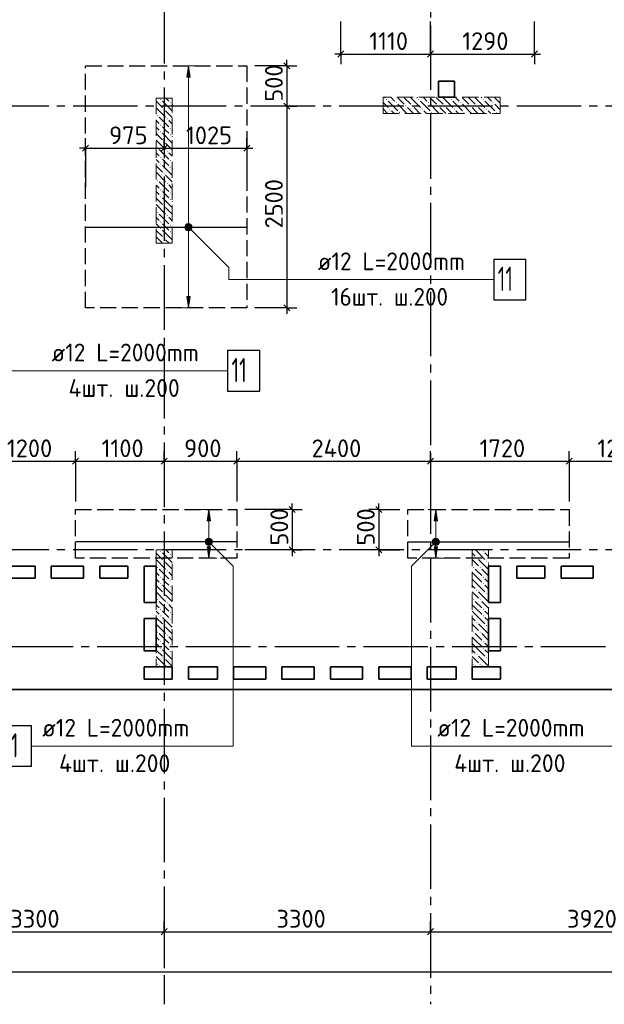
# Model space of a CAD drawing. Header units: millimetres. Extents: x 40580 to 1930067, y -240640 to 81020.
# Tile 91 of 256: x 423050 to 430298, y -224149 to -211948. Entities that reach past the tile are written whole.
import ezdxf

# ---------------------------------------------------------------- set-up
doc = ezdxf.new("R2010")
doc.units = ezdxf.units.MM
for name, pattern in [('______2', [270, 200, -70]), ('______5', [1100, 800, -100, 100, -100]), ('CENTER', [2, 1.25, -0.25, 0.25, -0.25])]:
    doc.linetypes.add(name, pattern=pattern)
for name, color, linetype, lineweight in [('Standard', 7, 'Continuous', 25), ('ДОП Верх по Х', 7, 'Continuous', 25), ('ЖБ Перекрытие верхний уровень', 7, 'Continuous', 35), ('ОСИ', 7, 'CENTER', 15), ('Позиционная метка номер позиции', 7, 'Continuous', 13), ('Примечания', 7, 'Continuous', 13)]:
    doc.layers.add(name, color=color, linetype=linetype, lineweight=lineweight)
doc.layers.add('ЖБ Пилон', color=7, linetype='______2', lineweight=13, true_color=0xa0a0a0)
doc.styles.add('ISOCPEUR', font='isocpeur.ttf')

msp = doc.modelspace()

# ---------------------------------------------------------------- hatches: boundary and pattern name
at = {"layer": 'ДОП Верх по Х', "linetype": 'Continuous', "lineweight": 13, "transparency": 33554687}
for points in [[(425161.9, -212659.4), (425141.9, -212519.4), (425121.9, -212659.4)], [(425109.7, -214500.7), (425174.2, -214500.7), (425160.7, -214487.2)], [(425109.7, -214500.7), (425160.7, -214487.2), (425123.2, -214487.2)], [(425123.2, -214487.2), (425160.7, -214487.2), (425141.9, -214481.9)], [(425104.4, -214519.4), (425179.4, -214519.4), (425174.2, -214500.7)], [(425104.4, -214519.4), (425174.2, -214500.7), (425109.7, -214500.7)], [(425109.7, -214538.2), (425179.4, -214519.4), (425104.4, -214519.4)], [(425109.7, -214538.2), (425174.2, -214538.2), (425179.4, -214519.4)], [(425123.2, -214551.7), (425174.2, -214538.2), (425109.7, -214538.2)], [(425123.2, -214551.7), (425160.7, -214551.7), (425174.2, -214538.2)], [(425160.7, -214551.7), (425123.2, -214551.7), (425141.9, -214556.9)], [(425415.3, -218159.4), (425395.3, -218019.4), (425375.3, -218159.4)], [(428228.6, -218159.4), (428208.6, -218019.4), (428188.6, -218159.4)], [(425357.8, -218419.4), (425432.8, -218419.4), (425427.5, -218400.7)], [(425357.8, -218419.4), (425427.5, -218400.7), (425363, -218400.7)], [(425363, -218400.7), (425427.5, -218400.7), (425414, -218387.2)], [(425363, -218400.7), (425414, -218387.2), (425376.5, -218387.2)], [(425376.5, -218387.2), (425414, -218387.2), (425395.3, -218381.9)], [(428171.1, -218419.4), (428246.1, -218419.4), (428240.9, -218400.7)], [(428171.1, -218419.4), (428240.9, -218400.7), (428176.4, -218400.7)], [(428176.4, -218400.7), (428240.9, -218400.7), (428227.4, -218387.2)], [(428176.4, -218400.7), (428227.4, -218387.2), (428189.9, -218387.2)], [(428189.9, -218387.2), (428227.4, -218387.2), (428208.6, -218381.9)], [(425363, -218438.2), (425432.8, -218419.4), (425357.8, -218419.4)], [(425363, -218438.2), (425427.5, -218438.2), (425432.8, -218419.4)], [(425376.5, -218451.7), (425427.5, -218438.2), (425363, -218438.2)], [(425376.5, -218451.7), (425414, -218451.7), (425427.5, -218438.2)], [(425414, -218451.7), (425376.5, -218451.7), (425395.3, -218456.9)], [(428176.4, -218438.2), (428246.1, -218419.4), (428171.1, -218419.4)], [(428176.4, -218438.2), (428240.9, -218438.2), (428246.1, -218419.4)], [(428189.9, -218451.7), (428240.9, -218438.2), (428176.4, -218438.2)], [(428189.9, -218451.7), (428227.4, -218451.7), (428240.9, -218438.2)], [(428227.4, -218451.7), (428189.9, -218451.7), (428208.6, -218456.9)]]:
    msp.add_hatch(color=7, dxfattribs=at).paths.add_polyline_path(points)
for points in [[(425161.9, -215379.4), (425141.9, -215519.4), (425121.9, -215379.4)], [(425415.3, -218479.4), (425395.3, -218619.4), (425375.3, -218479.4)], [(428228.6, -218479.4), (428208.6, -218619.4), (428188.6, -218479.4)]]:
    msp.add_hatch(color=7, dxfattribs=at).paths.add_polyline_path(points, flags=16)
at = {"layer": 'ЖБ Пилон', "linetype": 'Continuous', "lineweight": -3, "transparency": 33554687}
for points in [[(424792.4, -212936.3), (424798.9, -212929.8), (424805.4, -212936.3), (424798.9, -212942.8)], [(424912.4, -212976.3), (424918.9, -212969.8), (424925.4, -212976.3), (424918.9, -212982.8)], [(427592.4, -212936.3), (427598.9, -212929.8), (427605.4, -212936.3), (427598.9, -212942.8)], [(427712.4, -212976.3), (427718.9, -212969.8), (427725.4, -212976.3), (427718.9, -212982.8)], [(427832.4, -213016.3), (427838.9, -213009.8), (427845.4, -213016.3), (427838.9, -213022.8)], [(427912.4, -213016.3), (427918.9, -213009.8), (427925.4, -213016.3), (427918.9, -213022.8)], [(427992.4, -212936.3), (427998.9, -212929.8), (428005.4, -212936.3), (427998.9, -212942.8)], [(428112.4, -212976.3), (428118.9, -212969.8), (428125.4, -212976.3), (428118.9, -212982.8)], [(428232.4, -213016.3), (428238.9, -213009.8), (428245.4, -213016.3), (428238.9, -213022.8)], [(428312.4, -213016.3), (428318.9, -213009.8), (428325.4, -213016.3), (428318.9, -213022.8)], [(428392.4, -212936.3), (428398.9, -212929.8), (428405.4, -212936.3), (428398.9, -212942.8)], [(428512.4, -212976.3), (428518.9, -212969.8), (428525.4, -212976.3), (428518.9, -212982.8)], [(428632.4, -213016.3), (428638.9, -213009.8), (428645.4, -213016.3), (428638.9, -213022.8)], [(428712.4, -213016.3), (428718.9, -213009.8), (428725.4, -213016.3), (428718.9, -213022.8)], [(428792.4, -212936.3), (428798.9, -212929.8), (428805.4, -212936.3), (428798.9, -212942.8)], [(428912.4, -212976.3), (428918.9, -212969.8), (428925.4, -212976.3), (428918.9, -212982.8)], [(424752.4, -213136.3), (424758.9, -213129.8), (424765.4, -213136.3), (424758.9, -213142.8)], [(424832.4, -213056.3), (424838.9, -213049.8), (424845.4, -213056.3), (424838.9, -213062.8)], [(427632.4, -213056.3), (427638.9, -213049.8), (427645.4, -213056.3), (427638.9, -213062.8)], [(427752.4, -213096.3), (427758.9, -213089.8), (427765.4, -213096.3), (427758.9, -213102.8)], [(428032.4, -213056.3), (428038.9, -213049.8), (428045.4, -213056.3), (428038.9, -213062.8)], [(428152.4, -213096.3), (428158.9, -213089.8), (428165.4, -213096.3), (428158.9, -213102.8)], [(428432.4, -213056.3), (428438.9, -213049.8), (428445.4, -213056.3), (428438.9, -213062.8)], [(428552.4, -213096.3), (428558.9, -213089.8), (428565.4, -213096.3), (428558.9, -213102.8)], [(428832.4, -213056.3), (428838.9, -213049.8), (428845.4, -213056.3), (428838.9, -213062.8)], [(428952.4, -213096.3), (428958.9, -213089.8), (428965.4, -213096.3), (428958.9, -213102.8)], [(424792.4, -213256.3), (424798.9, -213249.8), (424805.4, -213256.3), (424798.9, -213262.8)], [(424872.4, -213176.3), (424878.9, -213169.8), (424885.4, -213176.3), (424878.9, -213182.8)], [(424792.4, -213336.3), (424798.9, -213329.8), (424805.4, -213336.3), (424798.9, -213342.8)], [(424912.4, -213296.3), (424918.9, -213289.8), (424925.4, -213296.3), (424918.9, -213302.8)], [(424912.4, -213376.3), (424918.9, -213369.8), (424925.4, -213376.3), (424918.9, -213382.8)], [(424832.4, -213456.3), (424838.9, -213449.8), (424845.4, -213456.3), (424838.9, -213462.8)], [(424752.4, -213536.3), (424758.9, -213529.8), (424765.4, -213536.3), (424758.9, -213542.8)], [(424872.4, -213576.3), (424878.9, -213569.8), (424885.4, -213576.3), (424878.9, -213582.8)], [(424792.4, -213656.3), (424798.9, -213649.8), (424805.4, -213656.3), (424798.9, -213662.8)], [(424792.4, -213736.3), (424798.9, -213729.8), (424805.4, -213736.3), (424798.9, -213742.8)], [(424912.4, -213696.3), (424918.9, -213689.8), (424925.4, -213696.3), (424918.9, -213702.8)], [(424832.4, -213856.3), (424838.9, -213849.8), (424845.4, -213856.3), (424838.9, -213862.8)], [(424912.4, -213776.3), (424918.9, -213769.8), (424925.4, -213776.3), (424918.9, -213782.8)], [(424752.4, -213936.3), (424758.9, -213929.8), (424765.4, -213936.3), (424758.9, -213942.8)], [(424872.4, -213976.3), (424878.9, -213969.8), (424885.4, -213976.3), (424878.9, -213982.8)], [(424792.4, -214056.3), (424798.9, -214049.8), (424805.4, -214056.3), (424798.9, -214062.8)], [(424792.4, -214136.3), (424798.9, -214129.8), (424805.4, -214136.3), (424798.9, -214142.8)], [(424912.4, -214096.3), (424918.9, -214089.8), (424925.4, -214096.3), (424918.9, -214102.8)], [(424832.4, -214256.3), (424838.9, -214249.8), (424845.4, -214256.3), (424838.9, -214262.8)], [(424912.4, -214176.3), (424918.9, -214169.8), (424925.4, -214176.3), (424918.9, -214182.8)], [(424752.4, -214336.3), (424758.9, -214329.8), (424765.4, -214336.3), (424758.9, -214342.8)], [(424872.4, -214376.3), (424878.9, -214369.8), (424885.4, -214376.3), (424878.9, -214382.8)], [(424792.4, -214456.3), (424798.9, -214449.8), (424805.4, -214456.3), (424798.9, -214462.8)], [(424912.4, -214496.3), (424918.9, -214489.8), (424925.4, -214496.3), (424918.9, -214502.8)], [(424792.4, -214536.3), (424798.9, -214529.8), (424805.4, -214536.3), (424798.9, -214542.8)], [(424912.4, -214576.3), (424918.9, -214569.8), (424925.4, -214576.3), (424918.9, -214582.8)], [(424832.4, -214656.3), (424838.9, -214649.8), (424845.4, -214656.3), (424838.9, -214662.8)], [(424792.4, -218536.3), (424798.9, -218529.8), (424805.4, -218536.3), (424798.9, -218542.8)], [(424912.4, -218576.3), (424918.9, -218569.8), (424925.4, -218576.3), (424918.9, -218582.8)], [(428712.4, -218616.3), (428718.9, -218609.8), (428725.4, -218616.3), (428718.9, -218622.8)], [(428792.4, -218536.3), (428798.9, -218529.8), (428805.4, -218536.3), (428798.9, -218542.8)], [(424752.4, -218736.3), (424758.9, -218729.8), (424765.4, -218736.3), (424758.9, -218742.8)], [(424832.4, -218656.3), (424838.9, -218649.8), (424845.4, -218656.3), (424838.9, -218662.8)], [(428672.4, -218736.3), (428678.9, -218729.8), (428685.4, -218736.3), (428678.9, -218742.8)], [(428752.4, -218736.3), (428758.9, -218729.8), (428765.4, -218736.3), (428758.9, -218742.8)], [(428832.4, -218656.3), (428838.9, -218649.8), (428845.4, -218656.3), (428838.9, -218662.8)], [(424792.4, -218856.3), (424798.9, -218849.8), (424805.4, -218856.3), (424798.9, -218862.8)], [(424872.4, -218776.3), (424878.9, -218769.8), (424885.4, -218776.3), (424878.9, -218782.8)], [(428792.4, -218856.3), (428798.9, -218849.8), (428805.4, -218856.3), (428798.9, -218862.8)], [(424792.4, -218936.3), (424798.9, -218929.8), (424805.4, -218936.3), (424798.9, -218942.8)], [(424912.4, -218896.3), (424918.9, -218889.8), (424925.4, -218896.3), (424918.9, -218902.8)], [(424912.4, -218976.3), (424918.9, -218969.8), (424925.4, -218976.3), (424918.9, -218982.8)], [(428712.4, -219016.3), (428718.9, -219009.8), (428725.4, -219016.3), (428718.9, -219022.8)], [(428792.4, -218936.3), (428798.9, -218929.8), (428805.4, -218936.3), (428798.9, -218942.8)], [(424752.4, -219136.3), (424758.9, -219129.8), (424765.4, -219136.3), (424758.9, -219142.8)], [(424832.4, -219056.3), (424838.9, -219049.8), (424845.4, -219056.3), (424838.9, -219062.8)], [(428672.4, -219136.3), (428678.9, -219129.8), (428685.4, -219136.3), (428678.9, -219142.8)], [(428752.4, -219136.3), (428758.9, -219129.8), (428765.4, -219136.3), (428758.9, -219142.8)], [(428832.4, -219056.3), (428838.9, -219049.8), (428845.4, -219056.3), (428838.9, -219062.8)], [(424792.4, -219256.3), (424798.9, -219249.8), (424805.4, -219256.3), (424798.9, -219262.8)], [(424872.4, -219176.3), (424878.9, -219169.8), (424885.4, -219176.3), (424878.9, -219182.8)], [(428792.4, -219256.3), (428798.9, -219249.8), (428805.4, -219256.3), (428798.9, -219262.8)], [(424792.4, -219336.3), (424798.9, -219329.8), (424805.4, -219336.3), (424798.9, -219342.8)], [(424912.4, -219296.3), (424918.9, -219289.8), (424925.4, -219296.3), (424918.9, -219302.8)], [(424912.4, -219376.3), (424918.9, -219369.8), (424925.4, -219376.3), (424918.9, -219382.8)], [(428792.4, -219336.3), (428798.9, -219329.8), (428805.4, -219336.3), (428798.9, -219342.8)], [(424832.4, -219456.3), (424838.9, -219449.8), (424845.4, -219456.3), (424838.9, -219462.8)], [(428712.4, -219416.3), (428718.9, -219409.8), (428725.4, -219416.3), (428718.9, -219422.8)], [(428832.4, -219456.3), (428838.9, -219449.8), (428845.4, -219456.3), (428838.9, -219462.8)], [(424752.4, -219536.3), (424758.9, -219529.8), (424765.4, -219536.3), (424758.9, -219542.8)], [(424872.4, -219576.3), (424878.9, -219569.8), (424885.4, -219576.3), (424878.9, -219582.8)], [(428672.4, -219536.3), (428678.9, -219529.8), (428685.4, -219536.3), (428678.9, -219542.8)], [(428752.4, -219536.3), (428758.9, -219529.8), (428765.4, -219536.3), (428758.9, -219542.8)], [(424792.4, -219656.3), (424798.9, -219649.8), (424805.4, -219656.3), (424798.9, -219662.8)], [(424792.4, -219736.3), (424798.9, -219729.8), (424805.4, -219736.3), (424798.9, -219742.8)], [(424912.4, -219696.3), (424918.9, -219689.8), (424925.4, -219696.3), (424918.9, -219702.8)], [(428792.4, -219656.3), (428798.9, -219649.8), (428805.4, -219656.3), (428798.9, -219662.8)], [(428792.4, -219736.3), (428798.9, -219729.8), (428805.4, -219736.3), (428798.9, -219742.8)], [(424832.4, -219856.3), (424838.9, -219849.8), (424845.4, -219856.3), (424838.9, -219862.8)], [(424912.4, -219776.3), (424918.9, -219769.8), (424925.4, -219776.3), (424918.9, -219782.8)], [(428712.4, -219816.3), (428718.9, -219809.8), (428725.4, -219816.3), (428718.9, -219822.8)], [(428832.4, -219856.3), (428838.9, -219849.8), (428845.4, -219856.3), (428838.9, -219862.8)], [(424752.4, -219936.3), (424758.9, -219929.8), (424765.4, -219936.3), (424758.9, -219942.8)], [(428672.4, -219936.3), (428678.9, -219929.8), (428685.4, -219936.3), (428678.9, -219942.8)], [(428752.4, -219936.3), (428758.9, -219929.8), (428765.4, -219936.3), (428758.9, -219942.8)]]:
    msp.add_hatch(color=7, dxfattribs=at).paths.add_polyline_path(points, flags=16)
at = {"layer": 'Позиционная метка номер позиции', "linetype": 'Continuous', "lineweight": 13, "transparency": 33554687}
for points in [[(425098.7, -214508), (425130.5, -214476.2), (425110.1, -214487.6)], [(425130.5, -214476.2), (425098.7, -214508), (425098.7, -214530.9)], [(425130.5, -214476.2), (425098.7, -214530.9), (425153.4, -214476.2)], [(425153.4, -214476.2), (425098.7, -214530.9), (425110.1, -214551.3)], [(425153.4, -214476.2), (425110.1, -214551.3), (425173.8, -214487.6)], [(425173.8, -214487.6), (425110.1, -214551.3), (425130.5, -214562.7)], [(425173.8, -214487.6), (425130.5, -214562.7), (425185.2, -214508)], [(425185.2, -214508), (425130.5, -214562.7), (425153.4, -214562.7)], [(425185.2, -214508), (425153.4, -214562.7), (425185.2, -214530.9)], [(425185.2, -214530.9), (425153.4, -214562.7), (425173.8, -214551.3)], [(425352, -218408), (425383.8, -218376.2), (425363.4, -218387.6)], [(425383.8, -218376.2), (425352, -218408), (425352, -218430.9)], [(425383.8, -218376.2), (425352, -218430.9), (425406.7, -218376.2)], [(425406.7, -218376.2), (425352, -218430.9), (425363.4, -218451.3)], [(425406.7, -218376.2), (425363.4, -218451.3), (425427.1, -218387.6)], [(425427.1, -218387.6), (425363.4, -218451.3), (425383.8, -218462.7)], [(425427.1, -218387.6), (425383.8, -218462.7), (425438.5, -218408)], [(428240.4, -218451.3), (428176.8, -218387.6), (428165.3, -218408)], [(428251.9, -218430.9), (428197.1, -218376.2), (428176.8, -218387.6)], [(428251.9, -218430.9), (428176.8, -218387.6), (428240.4, -218451.3)], [(428251.9, -218408), (428220.1, -218376.2), (428197.1, -218376.2)], [(428251.9, -218408), (428197.1, -218376.2), (428251.9, -218430.9)], [(428220.1, -218376.2), (428251.9, -218408), (428240.4, -218387.6)], [(425438.5, -218408), (425383.8, -218462.7), (425406.7, -218462.7)], [(425438.5, -218408), (425406.7, -218462.7), (425438.5, -218430.9)], [(425438.5, -218430.9), (425406.7, -218462.7), (425427.1, -218451.3)], [(428240.4, -218451.3), (428165.3, -218408), (428220.1, -218462.7)], [(428220.1, -218462.7), (428165.3, -218408), (428165.3, -218430.9)], [(428220.1, -218462.7), (428165.3, -218430.9), (428197.1, -218462.7)], [(428197.1, -218462.7), (428165.3, -218430.9), (428176.8, -218451.3)]]:
    msp.add_hatch(color=7, dxfattribs=at).paths.add_polyline_path(points)

# ---------------------------------------------------------------- linework, layer by layer
at = {"layer": 'Standard', "color": 251, "linetype": 'Continuous', "lineweight": -3, "true_color": 0x656565, "transparency": 33554687}
for p, q in [((427031.9, -212373.7), (427031.9, -211969.4)), ((429431.9, -212373.7), (429431.9, -211969.4)), ((427031.9, -212373.7), (427031.9, -212248.7)), ((428141.9, -212373.7), (428141.9, -212248.7)), ((429431.9, -212373.7), (429431.9, -212248.7)), ((427031.9, -212373.7), (427031.9, -212498.7)), ((428141.9, -212373.7), (428141.9, -212498.7)), ((429431.9, -212373.7), (429431.9, -212498.7)), ((426362.6, -212519.4), (425966.9, -212519.4)), ((426362.6, -212519.4), (426237.6, -212519.4)), ((426362.6, -212519.4), (426487.6, -212519.4)), ((426362.6, -213019.4), (426237.6, -213019.4)), ((426362.6, -213019.4), (426487.6, -213019.4)), ((426362.6, -213019.4), (426362.6, -213019.4)), ((423866.9, -213541), (423866.9, -213416)), ((424841.9, -213541), (424841.9, -213416)), ((425866.9, -213541), (425866.9, -213416)), ((423866.9, -213541), (423866.9, -213666)), ((423866.9, -213541), (423866.9, -214019.4)), ((424841.9, -213541), (424841.9, -213666)), ((424841.9, -213541), (424841.9, -213541)), ((425866.9, -213541), (425866.9, -213666)), ((425866.9, -213541), (425866.9, -214019.4)), ((426362.6, -215519.4), (425966.9, -215519.4)), ((426362.6, -215519.4), (426237.6, -215519.4)), ((426362.6, -215519.4), (426487.6, -215519.4)), ((423741.9, -217419.4), (423741.9, -217294.4)), ((424841.9, -217419.4), (424841.9, -217294.4)), ((425741.9, -217419.4), (425741.9, -217294.4)), ((428141.9, -217419.4), (428141.9, -217294.4)), ((429861.9, -217419.4), (429861.9, -217294.4)), ((423741.9, -217419.4), (423741.9, -217544.4)), ((423741.9, -217419.4), (423741.9, -217919.4)), ((424841.9, -217419.4), (424841.9, -217544.4)), ((424841.9, -217419.4), (424841.9, -217419.4)), ((425741.9, -217419.4), (425741.9, -217544.4)), ((425741.9, -217419.4), (425741.9, -217919.4)), ((428141.9, -217419.4), (428141.9, -217544.4)), ((428141.9, -217419.4), (428141.9, -217463.4)), ((429861.9, -217419.4), (429861.9, -217544.4)), ((429861.9, -217419.4), (429861.9, -217919.4)), ((426428.9, -218019.4), (425841.9, -218019.4)), ((426428.9, -218019.4), (426303.9, -218019.4)), ((426428.9, -218019.4), (426553.9, -218019.4)), ((427501.9, -218019.4), (427376.9, -218019.4)), ((427501.9, -218019.4), (427626.9, -218019.4)), ((427501.9, -218019.4), (427761.9, -218019.4)), ((426428.9, -218519.4), (425841.9, -218519.4)), ((426428.9, -218519.4), (426303.9, -218519.4)), ((426428.9, -218519.4), (426553.9, -218519.4)), ((427501.9, -218519.4), (427376.9, -218519.4)), ((427501.9, -218519.4), (427626.9, -218519.4)), ((427501.9, -218519.4), (427761.9, -218519.4)), ((424841.9, -223249.4), (424841.9, -223124.4)), ((428141.9, -223249.4), (428141.9, -223124.4)), ((424841.9, -223249.4), (424841.9, -223374.4)), ((424841.9, -223249.4), (424841.9, -223701.7)), ((428141.9, -223249.4), (428141.9, -223374.4)), ((428141.9, -223249.4), (428141.9, -223701.7))]:
    msp.add_line(p, q, dxfattribs=at)
at = {"layer": 'Standard', "color": 7, "linetype": 'Continuous', "lineweight": -3, "transparency": 33554687}
for p, q in [((427031.9, -212373.7), (426956.9, -212373.7)), ((427031.9, -212373.7), (428141.9, -212373.7)), ((428141.9, -212373.7), (429431.9, -212373.7)), ((429431.9, -212373.7), (429506.9, -212373.7)), ((426362.6, -212519.4), (426362.6, -212444.4)), ((426362.6, -212519.4), (426362.6, -213019.4)), ((423866.9, -213541), (423791.9, -213541)), ((423866.9, -213541), (424841.9, -213541)), ((424841.9, -213541), (425866.9, -213541)), ((425866.9, -213541), (425941.9, -213541)), ((426362.6, -215519.4), (426362.6, -215594.4)), ((422541.9, -217419.4), (423741.9, -217419.4)), ((423741.9, -217419.4), (424841.9, -217419.4)), ((424841.9, -217419.4), (425741.9, -217419.4)), ((425741.9, -217419.4), (428141.9, -217419.4)), ((428141.9, -217419.4), (429861.9, -217419.4)), ((429861.9, -217419.4), (431061.9, -217419.4)), ((426428.9, -218019.4), (426428.9, -217944.4)), ((426428.9, -218019.4), (426428.9, -218519.4)), ((427501.9, -218019.4), (427501.9, -217944.4)), ((427501.9, -218019.4), (427501.9, -218519.4)), ((426428.9, -218519.4), (426428.9, -218594.4)), ((427501.9, -218519.4), (427501.9, -218594.4)), ((421541.9, -223249.4), (424841.9, -223249.4)), ((424841.9, -223249.4), (428141.9, -223249.4)), ((428141.9, -223249.4), (432061.9, -223249.4)), ((442581.9, -223749.4), (400501.9, -223749.4))]:
    msp.add_line(p, q, dxfattribs=at)
at = {"layer": 'Standard', "color": 7, "linetype": 'Continuous', "lineweight": 25, "transparency": 33554687}
for p, q in [((426994.4, -212411.2), (427069.4, -212336.2)), ((428104.4, -212411.2), (428179.4, -212336.2)), ((429394.4, -212411.2), (429469.4, -212336.2)), ((426325.1, -212481.9), (426400.1, -212556.9)), ((426325.1, -212981.9), (426400.1, -213056.9)), ((423829.4, -213578.5), (423904.4, -213503.5)), ((424804.4, -213578.5), (424879.4, -213503.5)), ((425829.4, -213578.5), (425904.4, -213503.5)), ((426325.1, -215481.9), (426400.1, -215556.9)), ((423704.4, -217456.9), (423779.4, -217381.9)), ((424804.4, -217456.9), (424879.4, -217381.9)), ((425704.4, -217456.9), (425779.4, -217381.9)), ((428104.4, -217456.9), (428179.4, -217381.9)), ((429824.4, -217456.9), (429899.4, -217381.9)), ((426391.4, -217981.9), (426466.4, -218056.9)), ((427464.4, -217981.9), (427539.4, -218056.9)), ((426391.4, -218481.9), (426466.4, -218556.9)), ((427464.4, -218481.9), (427539.4, -218556.9)), ((424804.4, -223286.9), (424879.4, -223211.9)), ((428104.4, -223286.9), (428179.4, -223211.9))]:
    msp.add_line(p, q, dxfattribs=at)
at = {"layer": 'Standard', "color": 251, "linetype": 'Continuous', "lineweight": -3, "true_color": 0x656565, "transparency": 33554687}
msp.add_lwpolyline([(428141.9, -212373.7), (428141.9, -212356.7), (428141.9, -212356.7), (428141.9, -211969.4)], dxfattribs=at)
at = {"layer": 'Standard', "color": 7, "linetype": 'Continuous', "lineweight": -3, "transparency": 33554687}
msp.add_lwpolyline([(426362.6, -213019.4), (426362.6, -213052.8), (426362.6, -213052.8), (426362.6, -215519.4)], dxfattribs=at)
at = {"layer": 'ДОП Верх по Х', "color": 251, "linetype": 'Continuous', "lineweight": 13, "true_color": 0x494949, "transparency": 33554687}
for p, q in [((425141.9, -212519.4), (425041.9, -212519.4)), ((425141.9, -212519.4), (425121.9, -212659.4)), ((425161.9, -212659.4), (425141.9, -212519.4)), ((425141.9, -212519.4), (425241.9, -212519.4)), ((425141.9, -212519.4), (425141.9, -212519.4)), ((425121.9, -212659.4), (425161.9, -212659.4)), ((425141.9, -214489.4), (425141.9, -212659.4)), ((425104.4, -214519.4), (425104.4, -214519.4)), ((425141.9, -215379.4), (425141.9, -214549.4)), ((425179.4, -214519.4), (425179.4, -214519.4)), ((425141.9, -215519.4), (425121.9, -215379.4)), ((425121.9, -215379.4), (425161.9, -215379.4)), ((425161.9, -215379.4), (425141.9, -215519.4)), ((425141.9, -215519.4), (425041.9, -215519.4)), ((425141.9, -215519.4), (425241.9, -215519.4)), ((425141.9, -215519.4), (425141.9, -215519.4)), ((425395.3, -218019.4), (425295.3, -218019.4)), ((425395.3, -218019.4), (425375.3, -218159.4)), ((425415.3, -218159.4), (425395.3, -218019.4)), ((425395.3, -218019.4), (425495.3, -218019.4)), ((425395.3, -218019.4), (425395.3, -218019.4)), ((428208.6, -218019.4), (428108.6, -218019.4)), ((428208.6, -218019.4), (428188.6, -218159.4)), ((428228.6, -218159.4), (428208.6, -218019.4)), ((428208.6, -218019.4), (428308.6, -218019.4)), ((428208.6, -218019.4), (428208.6, -218019.4)), ((425375.3, -218159.4), (425415.3, -218159.4)), ((425395.3, -218389.4), (425395.3, -218159.4)), ((428188.6, -218159.4), (428228.6, -218159.4)), ((428208.6, -218389.4), (428208.6, -218159.4)), ((425357.8, -218419.4), (425357.8, -218419.4)), ((425395.3, -218619.4), (425375.3, -218479.4)), ((425375.3, -218479.4), (425415.3, -218479.4)), ((425395.3, -218479.4), (425395.3, -218449.4)), ((425415.3, -218479.4), (425395.3, -218619.4)), ((425432.8, -218419.4), (425432.8, -218419.4)), ((428171.1, -218419.4), (428171.1, -218419.4)), ((428208.6, -218619.4), (428188.6, -218479.4)), ((428188.6, -218479.4), (428228.6, -218479.4)), ((428208.6, -218479.4), (428208.6, -218449.4)), ((428228.6, -218479.4), (428208.6, -218619.4)), ((428246.1, -218419.4), (428246.1, -218419.4)), ((425395.3, -218619.4), (425295.3, -218619.4)), ((425395.3, -218619.4), (425495.3, -218619.4)), ((425395.3, -218619.4), (425395.3, -218619.4)), ((428208.6, -218619.4), (428108.6, -218619.4)), ((428208.6, -218619.4), (428308.6, -218619.4)), ((428208.6, -218619.4), (428208.6, -218619.4))]:
    msp.add_line(p, q, dxfattribs=at)
at = {"layer": 'ДОП Верх по Х', "color": 7, "linetype": 'Continuous', "lineweight": -3, "transparency": 33554687}
for p, q in [((423872.9, -214519.4), (425860.9, -214519.4)), ((425735.9, -218419.4), (423747.9, -218419.4)), ((427867.9, -218419.4), (429855.9, -218419.4))]:
    msp.add_line(p, q, dxfattribs=at)
at = {"layer": 'ДОП Верх по Х', "color": 7, "linetype": 'Continuous', "lineweight": 13, "transparency": 33554687}
for p, q in [((426726.6, -215169.4), (428812.6, -215169.4)), ((423426.6, -216299.6), (425512.6, -216299.6)), ((423309.3, -220949.4), (425395.3, -220949.4)), ((428208.6, -220949.4), (430294.6, -220949.4))]:
    msp.add_line(p, q, dxfattribs=at)
at = {"layer": 'ДОП Верх по Х', "color": 7, "linetype": 'Continuous', "lineweight": 25, "transparency": 33554687}
for points in [[(428926.6, -215419.4), (429326.6, -215419.4), (429326.6, -214919.4), (428926.6, -214919.4), (428926.6, -215419.4)], [(425626.6, -216549.6), (426026.6, -216549.6), (426026.6, -216049.6), (425626.6, -216049.6), (425626.6, -216549.6)], [(422795.3, -221199.4), (423195.3, -221199.4), (423195.3, -220699.4), (422795.3, -220699.4), (422795.3, -221199.4)]]:
    msp.add_lwpolyline(points, dxfattribs=at)
at = {"layer": 'ДОП Верх по Х', "color": 251, "linetype": 'Continuous', "lineweight": 13, "true_color": 0x494949, "transparency": 33554687}
for centre in [(425141.9, -214519.4), (425395.3, -218419.4), (428208.6, -218419.4)]:
    msp.add_circle(centre, 37.5, dxfattribs=at)
at = {"layer": 'ЖБ Перекрытие верхний уровень', "transparency": 33554687}
for p, q in [((428441.9, -212709.4), (428241.9, -212709.4)), ((428241.9, -212709.4), (428241.9, -212909.4)), ((428441.9, -212909.4), (428441.9, -212709.4)), ((428241.9, -212909.4), (428441.9, -212909.4)), ((422841.9, -218719.4), (423241.9, -218719.4)), ((423241.9, -218719.4), (423241.9, -218869.4)), ((423441.9, -218719.4), (423841.9, -218719.4)), ((423441.9, -218869.4), (423441.9, -218719.4)), ((423841.9, -218719.4), (423841.9, -218869.4)), ((424041.9, -218869.4), (424041.9, -218719.4)), ((424041.9, -218719.4), (424391.9, -218719.4)), ((424391.9, -218719.4), (424391.9, -218869.4)), ((424591.9, -219169.4), (424591.9, -218719.4)), ((424591.9, -218719.4), (424741.9, -218719.4)), ((424741.9, -218719.4), (424741.9, -219169.4)), ((428861.9, -219169.4), (428861.9, -218719.4)), ((428861.9, -218719.4), (429011.9, -218719.4)), ((429011.9, -218719.4), (429011.9, -219169.4)), ((429211.9, -218869.4), (429211.9, -218719.4)), ((429211.9, -218719.4), (429561.9, -218719.4)), ((429561.9, -218719.4), (429561.9, -218869.4)), ((429761.9, -218869.4), (429761.9, -218719.4)), ((429761.9, -218719.4), (430161.9, -218719.4)), ((430161.9, -218719.4), (430161.9, -218869.4)), ((423241.9, -218869.4), (422841.9, -218869.4)), ((423841.9, -218869.4), (423441.9, -218869.4)), ((424391.9, -218869.4), (424041.9, -218869.4)), ((429561.9, -218869.4), (429211.9, -218869.4)), ((430161.9, -218869.4), (429761.9, -218869.4)), ((424741.9, -219169.4), (424591.9, -219169.4)), ((429011.9, -219169.4), (428861.9, -219169.4)), ((424591.9, -219769.4), (424591.9, -219369.4)), ((424591.9, -219369.4), (424741.9, -219369.4)), ((424741.9, -219369.4), (424741.9, -219769.4)), ((428861.9, -219769.4), (428861.9, -219369.4)), ((428861.9, -219369.4), (429011.9, -219369.4)), ((429011.9, -219369.4), (429011.9, -219769.4)), ((424741.9, -219769.4), (424591.9, -219769.4)), ((429011.9, -219769.4), (428861.9, -219769.4)), ((424591.9, -220119.4), (424591.9, -219969.4)), ((424591.9, -219969.4), (424941.9, -219969.4)), ((424941.9, -219969.4), (424941.9, -220119.4)), ((425141.9, -219969.4), (425501.9, -219969.4)), ((425141.9, -220119.4), (425141.9, -219969.4)), ((425501.9, -219969.4), (425501.9, -220119.4)), ((425701.9, -219969.4), (426101.9, -219969.4)), ((425701.9, -220119.4), (425701.9, -219969.4)), ((426101.9, -219969.4), (426101.9, -220119.4)), ((426301.9, -220119.4), (426301.9, -219969.4)), ((426301.9, -219969.4), (426701.9, -219969.4)), ((426701.9, -219969.4), (426701.9, -220119.4)), ((426901.9, -219969.4), (427301.9, -219969.4)), ((426901.9, -220119.4), (426901.9, -219969.4)), ((427301.9, -219969.4), (427301.9, -220119.4)), ((427501.9, -220119.4), (427501.9, -219969.4)), ((427501.9, -219969.4), (427901.9, -219969.4)), ((427901.9, -219969.4), (427901.9, -220119.4)), ((428101.9, -220119.4), (428101.9, -219969.4)), ((428101.9, -219969.4), (428461.9, -219969.4)), ((428461.9, -219969.4), (428461.9, -220119.4)), ((428661.9, -219969.4), (429011.9, -219969.4)), ((428661.9, -220119.4), (428661.9, -219969.4)), ((429011.9, -219969.4), (429011.9, -220119.4)), ((424941.9, -220119.4), (424591.9, -220119.4)), ((425501.9, -220119.4), (425141.9, -220119.4)), ((426101.9, -220119.4), (425701.9, -220119.4)), ((426701.9, -220119.4), (426301.9, -220119.4)), ((427301.9, -220119.4), (426901.9, -220119.4)), ((427901.9, -220119.4), (427501.9, -220119.4)), ((428461.9, -220119.4), (428101.9, -220119.4)), ((429011.9, -220119.4), (428661.9, -220119.4)), ((421541.9, -220249.4), (443011.9, -220249.4))]:
    msp.add_line(p, q, dxfattribs=at)
at = {"layer": 'ЖБ Пилон', "color": 253, "linetype": '______2', "lineweight": 13, "true_color": 0xa0a0a0, "transparency": 33554687}
for p, q in [((429006.9, -212909.4), (427556.9, -212909.4)), ((427556.9, -212909.4), (427556.9, -213109.4)), ((429006.9, -213109.4), (429006.9, -212909.4)), ((424741.9, -212919.4), (424741.9, -214719.4)), ((424941.9, -212919.4), (424741.9, -212919.4)), ((424941.9, -214719.4), (424941.9, -212919.4)), ((427556.9, -213109.4), (429006.9, -213109.4)), ((424741.9, -214719.4), (424941.9, -214719.4)), ((424741.9, -218519.4), (424741.9, -219969.4)), ((424941.9, -218519.4), (424741.9, -218519.4)), ((424941.9, -219969.4), (424941.9, -218519.4)), ((428661.9, -218519.4), (428661.9, -219969.4)), ((428861.9, -218519.4), (428661.9, -218519.4)), ((428861.9, -219969.4), (428861.9, -218519.4)), ((424741.9, -219969.4), (424941.9, -219969.4)), ((428661.9, -219969.4), (428861.9, -219969.4))]:
    msp.add_line(p, q, dxfattribs=at)
at = {"layer": 'ЖБ Пилон', "color": 9, "linetype": 'Continuous', "lineweight": -3, "true_color": 0xc7c7c7, "transparency": 33554687}
for p, q in [((427572, -212909.4), (427578.9, -212916.3)), ((427658.9, -212916.3), (427652, -212909.4)), ((427818.9, -212916.3), (427812, -212909.4)), ((427892, -212909.4), (427898.9, -212916.3)), ((427972, -212909.4), (427978.9, -212916.3)), ((428058.9, -212916.3), (428052, -212909.4)), ((428218.9, -212916.3), (428212, -212909.4)), ((428292, -212909.4), (428298.9, -212916.3)), ((428372, -212909.4), (428378.9, -212916.3)), ((428458.9, -212916.3), (428452, -212909.4)), ((428618.9, -212916.3), (428612, -212909.4)), ((428692, -212909.4), (428698.9, -212916.3)), ((428772, -212909.4), (428778.9, -212916.3)), ((428858.9, -212916.3), (428852, -212909.4)), ((424741.9, -212959.3), (424818.9, -213036.3)), ((424818.9, -212956.3), (424938.9, -213076.3)), ((424898.9, -212956.3), (424862, -212919.4)), ((424938.9, -212996.3), (424941.9, -212999.3)), ((427556.9, -212974.4), (427618.9, -213036.3)), ((427618.9, -212956.3), (427738.9, -213076.3)), ((427698.9, -212956.3), (427658.9, -212916.3)), ((427738.9, -212916.3), (427818.9, -212996.3)), ((427738.9, -212996.3), (427852, -213109.4)), ((427818.9, -212916.3), (427898.9, -212996.3)), ((427898.9, -212916.3), (428018.9, -213036.3)), ((428018.9, -212956.3), (428138.9, -213076.3)), ((428098.9, -212956.3), (428058.9, -212916.3)), ((428138.9, -212916.3), (428218.9, -212996.3)), ((428138.9, -212996.3), (428252, -213109.4)), ((428218.9, -212916.3), (428298.9, -212996.3)), ((428298.9, -212916.3), (428418.9, -213036.3)), ((428418.9, -212956.3), (428538.9, -213076.3)), ((428498.9, -212956.3), (428458.9, -212916.3)), ((428538.9, -212916.3), (428618.9, -212996.3)), ((428538.9, -212996.3), (428652, -213109.4)), ((428618.9, -212916.3), (428698.9, -212996.3)), ((428698.9, -212916.3), (428818.9, -213036.3)), ((428818.9, -212956.3), (428938.9, -213076.3)), ((428898.9, -212956.3), (428858.9, -212916.3)), ((428938.9, -212916.3), (429006.9, -212984.4)), ((428938.9, -212996.3), (429006.9, -213064.4)), ((424741.9, -213039.3), (424858.9, -213156.3)), ((424858.9, -213076.3), (424941.9, -213159.3)), ((427556.9, -213054.3), (427612, -213109.4)), ((427658.9, -213076.3), (427692, -213109.4)), ((427898.9, -213076.3), (427858.9, -213036.3)), ((427932, -213109.4), (427898.9, -213076.3)), ((427938.9, -213036.3), (428012, -213109.4)), ((428058.9, -213076.3), (428092, -213109.4)), ((428298.9, -213076.3), (428258.9, -213036.3)), ((428332, -213109.4), (428298.9, -213076.3)), ((428338.9, -213036.3), (428412, -213109.4)), ((428458.9, -213076.3), (428492, -213109.4)), ((428698.9, -213076.3), (428658.9, -213036.3)), ((428732, -213109.4), (428698.9, -213076.3)), ((428738.9, -213036.3), (428812, -213109.4)), ((428858.9, -213076.3), (428892, -213109.4)), ((424741.9, -213199.3), (424778.9, -213236.3)), ((424778.9, -213156.3), (424898.9, -213276.3)), ((424858.9, -213316.3), (424818.9, -213276.3)), ((424941.9, -213239.3), (424898.9, -213196.3)), ((424741.9, -213279.3), (424778.9, -213316.3)), ((424741.9, -213359.3), (424818.9, -213436.3)), ((424818.9, -213356.3), (424938.9, -213476.3)), ((424898.9, -213356.3), (424858.9, -213316.3)), ((424938.9, -213316.3), (424941.9, -213319.3)), ((424938.9, -213396.3), (424941.9, -213399.3)), ((424741.9, -213439.3), (424858.9, -213556.3)), ((424858.9, -213476.3), (424941.9, -213559.3)), ((424741.9, -213599.3), (424778.9, -213636.3)), ((424778.9, -213556.3), (424898.9, -213676.3)), ((424941.9, -213639.3), (424898.9, -213596.3)), ((424741.9, -213679.3), (424778.9, -213716.3)), ((424741.9, -213759.3), (424818.9, -213836.3)), ((424858.9, -213716.3), (424818.9, -213676.3)), ((424818.9, -213756.3), (424938.9, -213876.3)), ((424898.9, -213756.3), (424858.9, -213716.3)), ((424938.9, -213716.3), (424941.9, -213719.3)), ((424741.9, -213839.3), (424858.9, -213956.3)), ((424858.9, -213876.3), (424941.9, -213959.3)), ((424938.9, -213796.3), (424941.9, -213799.3)), ((424741.9, -213999.3), (424778.9, -214036.3)), ((424778.9, -213956.3), (424898.9, -214076.3)), ((424941.9, -214039.3), (424898.9, -213996.3)), ((424741.9, -214079.3), (424778.9, -214116.3)), ((424858.9, -214116.3), (424818.9, -214076.3)), ((424898.9, -214156.3), (424858.9, -214116.3)), ((424938.9, -214116.3), (424941.9, -214119.3)), ((424741.9, -214159.3), (424818.9, -214236.3)), ((424741.9, -214239.3), (424858.9, -214356.3)), ((424818.9, -214156.3), (424938.9, -214276.3)), ((424938.9, -214196.3), (424941.9, -214199.3)), ((424778.9, -214356.3), (424898.9, -214476.3)), ((424858.9, -214276.3), (424941.9, -214359.3)), ((424741.9, -214399.3), (424778.9, -214436.3)), ((424741.9, -214479.3), (424778.9, -214516.3)), ((424858.9, -214516.3), (424818.9, -214476.3)), ((424941.9, -214439.3), (424898.9, -214396.3)), ((424741.9, -214559.3), (424818.9, -214636.3)), ((424818.9, -214556.3), (424938.9, -214676.3)), ((424898.9, -214556.3), (424858.9, -214516.3)), ((424938.9, -214516.3), (424941.9, -214519.3)), ((424938.9, -214596.3), (424941.9, -214599.3)), ((424741.9, -214639.3), (424822, -214719.4)), ((424858.9, -214676.3), (424902, -214719.4)), ((424898.9, -218556.3), (424862, -218519.4)), ((428702, -218519.4), (428818.9, -218636.3)), ((424741.9, -218559.3), (424818.9, -218636.3)), ((424741.9, -218639.3), (424858.9, -218756.3)), ((424818.9, -218556.3), (424938.9, -218676.3)), ((424938.9, -218596.3), (424941.9, -218599.3)), ((428661.9, -218559.3), (428698.9, -218596.3)), ((428698.9, -218676.3), (428661.9, -218639.3)), ((428738.9, -218636.3), (428858.9, -218756.3)), ((428818.9, -218556.3), (428861.9, -218599.3)), ((424778.9, -218756.3), (424898.9, -218876.3)), ((424858.9, -218676.3), (424941.9, -218759.3)), ((428738.9, -218716.3), (428698.9, -218676.3)), ((428698.9, -218756.3), (428778.9, -218836.3)), ((428778.9, -218756.3), (428861.9, -218839.3)), ((428858.9, -218676.3), (428861.9, -218679.3)), ((424741.9, -218799.3), (424778.9, -218836.3)), ((424741.9, -218879.3), (424778.9, -218916.3)), ((424858.9, -218916.3), (424818.9, -218876.3)), ((424941.9, -218839.3), (424898.9, -218796.3)), ((428698.9, -218836.3), (428661.9, -218799.3)), ((428661.9, -218879.3), (428698.9, -218916.3)), ((428698.9, -218836.3), (428778.9, -218916.3)), ((428858.9, -218916.3), (428818.9, -218876.3)), ((424741.9, -218959.3), (424818.9, -219036.3)), ((424818.9, -218956.3), (424938.9, -219076.3)), ((424898.9, -218956.3), (424858.9, -218916.3)), ((424938.9, -218916.3), (424941.9, -218919.3)), ((424938.9, -218996.3), (424941.9, -218999.3)), ((428661.9, -218959.3), (428698.9, -218996.3)), ((428698.9, -218916.3), (428818.9, -219036.3)), ((428818.9, -218956.3), (428861.9, -218999.3)), ((428861.9, -218919.3), (428858.9, -218916.3)), ((424741.9, -219039.3), (424858.9, -219156.3)), ((424858.9, -219076.3), (424941.9, -219159.3)), ((428698.9, -219076.3), (428661.9, -219039.3)), ((428738.9, -219116.3), (428698.9, -219076.3)), ((428738.9, -219036.3), (428858.9, -219156.3)), ((428858.9, -219076.3), (428861.9, -219079.3)), ((424741.9, -219199.3), (424778.9, -219236.3)), ((424778.9, -219156.3), (424898.9, -219276.3)), ((424941.9, -219239.3), (424898.9, -219196.3)), ((428698.9, -219236.3), (428661.9, -219199.3)), ((428698.9, -219156.3), (428778.9, -219236.3)), ((428698.9, -219236.3), (428778.9, -219316.3)), ((428778.9, -219156.3), (428861.9, -219239.3)), ((424741.9, -219279.3), (424778.9, -219316.3)), ((424741.9, -219359.3), (424818.9, -219436.3)), ((424858.9, -219316.3), (424818.9, -219276.3)), ((424818.9, -219356.3), (424938.9, -219476.3)), ((424898.9, -219356.3), (424858.9, -219316.3)), ((424938.9, -219316.3), (424941.9, -219319.3)), ((428661.9, -219279.3), (428698.9, -219316.3)), ((428661.9, -219359.3), (428698.9, -219396.3)), ((428698.9, -219316.3), (428818.9, -219436.3)), ((428858.9, -219316.3), (428818.9, -219276.3)), ((428818.9, -219356.3), (428861.9, -219399.3)), ((428861.9, -219319.3), (428858.9, -219316.3)), ((424741.9, -219439.3), (424858.9, -219556.3)), ((424858.9, -219476.3), (424941.9, -219559.3)), ((424938.9, -219396.3), (424941.9, -219399.3)), ((428698.9, -219476.3), (428661.9, -219439.3)), ((428738.9, -219516.3), (428698.9, -219476.3)), ((428738.9, -219436.3), (428858.9, -219556.3)), ((428858.9, -219476.3), (428861.9, -219479.3)), ((424741.9, -219599.3), (424778.9, -219636.3)), ((424778.9, -219556.3), (424898.9, -219676.3)), ((424941.9, -219639.3), (424898.9, -219596.3)), ((428698.9, -219636.3), (428661.9, -219599.3)), ((428698.9, -219556.3), (428778.9, -219636.3)), ((428778.9, -219556.3), (428861.9, -219639.3)), ((424741.9, -219679.3), (424778.9, -219716.3)), ((424858.9, -219716.3), (424818.9, -219676.3)), ((424898.9, -219756.3), (424858.9, -219716.3)), ((424938.9, -219716.3), (424941.9, -219719.3)), ((428661.9, -219679.3), (428698.9, -219716.3)), ((428698.9, -219636.3), (428778.9, -219716.3)), ((428698.9, -219716.3), (428818.9, -219836.3)), ((428858.9, -219716.3), (428818.9, -219676.3)), ((428861.9, -219719.3), (428858.9, -219716.3)), ((424741.9, -219759.3), (424818.9, -219836.3)), ((424741.9, -219839.3), (424858.9, -219956.3)), ((424818.9, -219756.3), (424938.9, -219876.3)), ((424938.9, -219796.3), (424941.9, -219799.3)), ((428661.9, -219759.3), (428698.9, -219796.3)), ((428698.9, -219876.3), (428661.9, -219839.3)), ((428738.9, -219836.3), (428858.9, -219956.3)), ((428818.9, -219756.3), (428861.9, -219799.3)), ((424778.9, -219956.3), (424792, -219969.4)), ((424858.9, -219876.3), (424941.9, -219959.3)), ((428738.9, -219916.3), (428698.9, -219876.3)), ((428698.9, -219956.3), (428712, -219969.4)), ((428778.9, -219956.3), (428792, -219969.4)), ((428858.9, -219876.3), (428861.9, -219879.3))]:
    msp.add_line(p, q, dxfattribs=at)
at = {"layer": 'ОСИ', "color": 8, "linetype": '______5', "lineweight": -3, "transparency": 33554687}
for p, q in [((428141.9, -204319.4), (428141.9, -224149.4)), ((424841.9, -205089.4), (424841.9, -224149.4)), ((443211.9, -213019.4), (397901.9, -213019.4)), ((443211.9, -218519.4), (397901.9, -218519.4)), ((443511.9, -219719.4), (397901.9, -219719.4))]:
    msp.add_line(p, q, dxfattribs=at)
at = {"layer": 'Позиционная метка номер позиции', "color": 7, "linetype": 'Continuous', "lineweight": 13, "transparency": 33554687}
for p, q in [((425110.1, -214487.6), (425110.1, -214487.6)), ((425173.8, -214487.6), (425173.8, -214487.6)), ((425110.1, -214551.3), (425110.1, -214551.3)), ((425173.8, -214551.3), (425173.8, -214551.3)), ((425363.4, -218387.6), (425363.4, -218387.6)), ((425427.1, -218387.6), (425427.1, -218387.6)), ((428176.8, -218387.6), (428176.8, -218387.6)), ((428240.4, -218387.6), (428240.4, -218387.6)), ((425363.4, -218451.3), (425363.4, -218451.3)), ((425427.1, -218451.3), (425427.1, -218451.3)), ((428176.8, -218451.3), (428176.8, -218451.3)), ((428240.4, -218451.3), (428240.4, -218451.3))]:
    msp.add_line(p, q, dxfattribs=at)
for points in [[(425141.9, -214519.4), (425641.9, -215019.4), (425641.9, -215169.4), (428926.6, -215169.4)], [(421841.9, -218419.4), (422341.9, -217919.4), (422341.9, -216299.6), (425626.6, -216299.6)], [(425395.3, -218419.4), (425695.3, -218719.4), (425695.3, -220949.4), (423195.3, -220949.4)], [(428208.6, -218419.4), (427908.6, -218719.4), (427908.6, -220949.4), (430408.6, -220949.4)]]:
    msp.add_lwpolyline(points, dxfattribs=at)
for centre in [(425141.9, -214519.4), (425395.3, -218419.4), (428208.6, -218419.4)]:
    msp.add_circle(centre, 45, dxfattribs=at)
at = {"layer": 'Примечания', "color": 7, "linetype": '______2', "lineweight": -3, "transparency": 33554687}
for p, q in [((423866.9, -212519.4), (425866.9, -212519.4)), ((423866.9, -215519.4), (423866.9, -212519.4)), ((425866.9, -212519.4), (425866.9, -215519.4)), ((425866.9, -215519.4), (423866.9, -215519.4)), ((423741.9, -218019.4), (425741.9, -218019.4)), ((423741.9, -218619.4), (423741.9, -218019.4)), ((425741.9, -218019.4), (425741.9, -218619.4)), ((427861.9, -218019.4), (429861.9, -218019.4)), ((427861.9, -218619.4), (427861.9, -218019.4)), ((429861.9, -218019.4), (429861.9, -218619.4)), ((425741.9, -218619.4), (423741.9, -218619.4)), ((429861.9, -218619.4), (427861.9, -218619.4))]:
    msp.add_line(p, q, dxfattribs=at)

# ---------------------------------------------------------------- texts
at = {"layer": 'Standard', "color": 7, "linetype": 'Continuous', "lineweight": 25, "transparency": 33554687, "char_height": 220, "attachment_point": 7, "style": 'ISOCPEUR'}
for s, insert, width in [('1110', (427383.6, -212323.7), 531.979), ('1290', (428536.7, -212323.7), 625.741), ('975', (424159, -213491), 516.396), ('1025', (425112.1, -213490.9), 610.159), ('1200', (422891.7, -217369.4), 625.741), ('1100', (424065.2, -217369.4), 578.854), ('900', (425088.6, -217369.4), 531.973), ('2400', (426668.3, -217369.4), 672.622), ('1720', (428751.7, -217369.4), 625.735), ('1200', (430211.7, -217369.4), 625.735), ('3300', (422933.9, -223199.4), 641.476), ('3300', (426233.9, -223199.4), 641.476), ('3920', (429836.1, -223199.4), 657.046)]:
    msp.add_mtext(s, dxfattribs=dict(at, insert=insert, width=width))
at = {"layer": 'Standard', "color": 7, "linetype": 'Continuous', "lineweight": 25, "transparency": 33554687, "char_height": 220, "attachment_point": 7, "rotation": 90, "style": 'ISOCPEUR'}
for s, insert, width in [('500', (426312.6, -212964.9), 516.396), ('2500', (426312.6, -214535.3), 657.046), ('500', (426378.9, -218464.9), 516.396), ('500', (427451.9, -218464.9), 516.396)]:
    msp.add_mtext(s, dxfattribs=dict(at, insert=insert, width=width))
at = {"layer": 'ДОП Верх по Х', "color": 7, "linetype": 'Continuous', "lineweight": 13, "transparency": 33554687, "attachment_point": 7, "style": 'ISOCPEUR'}
for s, insert, char_height, width in [('\\W0.96;ø12 L=2000mm ', (426746.6, -215052.1), 220, 2152.018), ('\\W0.63;11', (428976.6, -215309.4), 300, 393.75), ('\\W0.95;16шт. ш.200 ', (426911.6, -215492.1), 220, 1820.761), ('\\W0.96;ø12 L=2000mm ', (423446.6, -216182.3), 220, 2152.025), ('\\W0.63;11', (425676.6, -216439.6), 300, 393.75), ('\\W0.97;4шт. ш.200 ', (423655.6, -216622.3), 220, 1735.056), ('\\W0.96;ø12 L=2000mm ', (423329.3, -220832.1), 220, 2152.025), ('\\W0.96;ø12 L=2000mm ', (428228.6, -220832.1), 220, 2152.018), ('\\W0.63;11', (422845.3, -221089.4), 300, 393.75), ('\\W0.97;4шт. ш.200 ', (423538.3, -221272.1), 220, 1735.063), ('\\W0.97;4шт. ш.200 ', (428437.6, -221272.1), 220, 1735.063)]:
    msp.add_mtext(s, dxfattribs=dict(at, insert=insert, char_height=char_height, width=width))

doc.saveas('drawing.dxf')
